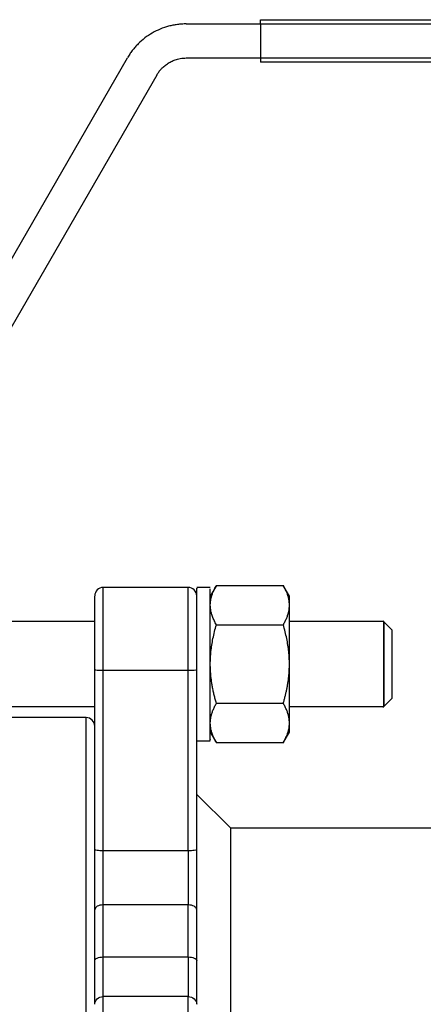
# Model space of a CAD drawing. Header units: millimetres. Extents: x -145 to 220, y -93 to 132.
# Tile 12 of 13: x 31 to 79, y 16 to 132. Entities that reach past the tile are written whole.
import ezdxf

# ---------------------------------------------------------------- set-up
doc = ezdxf.new("R2010")
doc.units = ezdxf.units.MM

msp = doc.modelspace()

# ---------------------------------------------------------------- linework, layer by layer
at = {"color": 7, "linetype": 'Continuous', "lineweight": 25}
for p, q in [((59.5, 132), (210, 132)), ((50.77, 131.5), (210, 131.5)), ((59.5, 131.5), (59.5, 127.5)), ((25.65, 96), (43.84, 127.5)), ((50.77, 127.5), (210, 127.5)), ((210, 127), (59.5, 127)), ((47.31, 125.5), (29.12, 94)), ((51, 65.29), (40.99, 65.29)), ((53.6, 65.29), (52, 65.29)), ((54.32, 65.54), (53.59, 64.28)), ((54.31, 65.53), (62.19, 65.53)), ((62.91, 64.28), (62.18, 65.54)), ((75, 60.29), (73.9, 61.39)), ((40, 61.29), (4, 61.29)), ((54.31, 60.91), (62.19, 60.91)), ((74, 61.29), (62.9, 61.29)), ((40, 34.49), (40, 55.64)), ((41, 55.56), (51, 55.56)), ((41, 34.4), (41, 55.56)), ((51, 34.4), (51, 55.56)), ((75, 52.29), (75, 56.29)), ((73.9, 51.19), (75, 52.3)), ((4, 51.29), (40, 51.29)), ((52, 34.49), (52, 51.53)), ((62.19, 51.67), (54.31, 51.67)), ((62.9, 51.29), (74, 51.29)), ((39, 50), (21, 50)), ((53.59, 48.3), (54.32, 47.05)), ((62.18, 47.05), (62.91, 48.3)), ((52, 47.29), (53.6, 47.29)), ((62.19, 47.05), (54.31, 47.05)), ((56, 37), (51.99, 41)), ((113, 37), (56, 37)), ((41, 34.4), (51, 34.4)), ((51, 27.99), (41, 27.99)), ((41, 21.88), (51, 21.88)), ((41, 8.13), (41, 17.22)), ((51, 17.22), (41, 17.22)), ((51, 8.13), (51, 17.22))]:
    msp.add_line(p, q, dxfattribs=at)
for centre, start, end in [((41, 64.29), 90, 180), ((51, 64.29), 0, 89.5946), ((39, 49), 0, 90.0187)]:
    msp.add_arc(centre, 1, start, end, dxfattribs=at)
for points, knots in [([(59.5, 131.5), (59.5, 131.52), (59.5, 131.57), (59.5, 131.63), (59.5, 131.7), (59.5, 131.78), (59.5, 131.86), (59.5, 131.92), (59.5, 131.96), (59.5, 131.99), (59.5, 132), (59.5, 132)], [0, 0, 0, 0, 0.083469, 0.166375, 0.25016, 0.374777, 0.500105, 0.624721, 0.750049, 0.874847, 1, 1, 1, 1]), ([(50.77, 131.5), (50.68, 131.5), (50.51, 131.5), (50.25, 131.48), (49.98, 131.46), (49.73, 131.43), (49.47, 131.39), (49.21, 131.35), (48.95, 131.29), (48.45, 131.17), (47.7, 130.91), (46.76, 130.45), (45.89, 129.87), (45.23, 129.29), (44.75, 128.78), (44.42, 128.37), (44.11, 127.95), (43.93, 127.65), (43.84, 127.5)], [0, 0, 0, 0, 0.031372, 0.062645, 0.093853, 0.125029, 0.156208, 0.187422, 0.218705, 0.250092, 0.375021, 0.500016, 0.624946, 0.749941, 0.812578, 0.874954, 0.937338, 1, 1, 1, 1]), ([(47.31, 125.5), (47.34, 125.56), (47.41, 125.68), (47.53, 125.85), (47.66, 126.02), (47.8, 126.18), (48.01, 126.41), (48.33, 126.68), (48.76, 126.97), (49.23, 127.21), (49.68, 127.36), (50.07, 127.44), (50.42, 127.49), (50.65, 127.5), (50.77, 127.5)], [0, 0, 0, 0, 0.050134, 0.100072, 0.149952, 0.199911, 0.250087, 0.37499, 0.500025, 0.624927, 0.749962, 0.833386, 0.916518, 1, 1, 1, 1]), ([(59.5, 127.5), (59.5, 127.37), (59.5, 127.24), (59.5, 127.05), (59.5, 127), (59.5, 127)], [0, 0, 0, 0, 0.5, 0.5, 1, 1, 1, 1]), ([(52, 51.53), (52, 52.43), (52, 54.22), (52, 57.27), (52, 60.17), (52, 62.67), (52, 64.42), (52, 65.3), (52, 65.2), (52, 65.17)], [0, 0, 0, 0, 0.155766, 0.311532, 0.467298, 0.623065, 0.778831, 0.934597, 1, 1, 1, 1]), ([(53.6, 63.22), (53.6, 63.28), (53.6, 63.41), (53.62, 63.59), (53.64, 63.77), (53.68, 63.96), (53.72, 64.15), (53.79, 64.4), (53.91, 64.73), (54.09, 65.13), (54.24, 65.39), (54.31, 65.53)], [0, 0, 0, 0, 0.079152, 0.157901, 0.23663, 0.315712, 0.395509, 0.476369, 0.646366, 0.820223, 1, 1, 1, 1]), ([(53.6, 47.44), (53.6, 47.4), (53.6, 47.23), (53.6, 48.35), (53.6, 50.65), (53.6, 53.91), (53.6, 57.49), (53.6, 60.92), (53.6, 63.58), (53.6, 65.14), (53.6, 65.14), (53.6, 65.14)], [0, 0, 0, 0, 0.041547, 0.166547, 0.291547, 0.416547, 0.541547, 0.666547, 0.791547, 0.916547, 1, 1, 1, 1]), ([(62.9, 63.22), (62.9, 63.28), (62.9, 63.4), (62.88, 63.59), (62.86, 63.77), (62.82, 63.96), (62.78, 64.14), (62.71, 64.4), (62.59, 64.72), (62.41, 65.12), (62.26, 65.39), (62.19, 65.53)], [0, 0, 0, 0, 0.077662, 0.155878, 0.234699, 0.31418, 0.39437, 0.475319, 0.642364, 0.817152, 1, 1, 1, 1]), ([(40, 55.64), (40, 56.4), (40, 57.91), (40, 60.06), (40, 61.91), (40, 63.3), (40, 64.16), (40, 64.22), (40, 64.25)], [0, 0, 0, 0, 0.170641, 0.341283, 0.511924, 0.682565, 0.853206, 1, 1, 1, 1]), ([(62.9, 63.22), (62.9, 63.57), (62.9, 63.84), (62.9, 64.2), (62.9, 64.29), (62.9, 64.29)], [0, 0, 0, 0, 0.5, 0.5, 1, 1, 1, 1]), ([(62.9, 63.22), (62.9, 63.57), (62.9, 63.84), (62.9, 64.2), (62.9, 64.29), (62.9, 64.29)], [0, 0, 0, 0, 0.5, 0.5, 1, 1, 1, 1]), ([(54.31, 60.91), (54.27, 60.99), (54.18, 61.15), (54.05, 61.4), (53.95, 61.64), (53.85, 61.87), (53.76, 62.15), (53.67, 62.48), (53.61, 62.85), (53.6, 63.1), (53.6, 63.22)], [0, 0, 0, 0, 0.108905, 0.215405, 0.319899, 0.422835, 0.52471, 0.684997, 0.842454, 1, 1, 1, 1]), ([(62.19, 60.91), (62.22, 60.98), (62.3, 61.12), (62.41, 61.32), (62.5, 61.52), (62.59, 61.72), (62.66, 61.92), (62.75, 62.17), (62.83, 62.48), (62.89, 62.85), (62.9, 63.1), (62.9, 63.22)], [0, 0, 0, 0, 0.092233, 0.182434, 0.270638, 0.356885, 0.441214, 0.523668, 0.685097, 0.843735, 1, 1, 1, 1]), ([(62.9, 56.29), (62.9, 56.99), (62.9, 57.69), (62.9, 59.04), (62.9, 59.69), (62.9, 60.9), (62.9, 61.45), (62.9, 62.44), (62.9, 62.87), (62.9, 63.22)], [0, 0, 0, 0, 0.25, 0.25, 0.5, 0.5, 0.75, 0.75, 1, 1, 1, 1]), ([(53.6, 56.29), (53.6, 56.42), (53.6, 56.66), (53.62, 57.03), (53.64, 57.4), (53.68, 57.77), (53.72, 58.14), (53.79, 58.65), (53.91, 59.31), (54.09, 60.11), (54.24, 60.64), (54.31, 60.91)], [0, 0, 0, 0, 0.079152, 0.157901, 0.23663, 0.315712, 0.395509, 0.476369, 0.646366, 0.820223, 1, 1, 1, 1]), ([(62.9, 56.29), (62.9, 56.41), (62.9, 56.66), (62.88, 57.02), (62.86, 57.39), (62.82, 57.76), (62.78, 58.14), (62.71, 58.65), (62.59, 59.3), (62.41, 60.1), (62.26, 60.64), (62.19, 60.91)], [0, 0, 0, 0, 0.077662, 0.155878, 0.234699, 0.31418, 0.39437, 0.475319, 0.642362, 0.81715, 1, 1, 1, 1]), ([(74, 56.29), (74, 56.95), (74, 57.6), (74, 58.81), (74, 59.36), (74, 60.29), (74, 60.66), (74, 61.16), (74, 61.29), (74, 61.29), (74, 61.16), (74, 60.66), (74, 60.29), (74, 59.36), (74, 58.81), (74, 57.6), (74, 56.95), (74, 55.64), (74, 54.98), (74, 53.77), (74, 53.22), (74, 52.29), (74, 51.92), (74, 51.42), (74, 51.29), (74, 51.29), (74, 51.42), (74, 51.92), (74, 52.29), (74, 53.22), (74, 53.77), (74, 54.98), (74, 55.64), (74, 56.29)], [0, 0, 0, 0, 0.0625, 0.0625, 0.125, 0.125, 0.1875, 0.1875, 0.25, 0.25, 0.3125, 0.3125, 0.375, 0.375, 0.4375, 0.4375, 0.5, 0.5, 0.5625, 0.5625, 0.625, 0.625, 0.6875, 0.6875, 0.75, 0.75, 0.8125, 0.8125, 0.875, 0.875, 0.9375, 0.9375, 1, 1, 1, 1]), ([(75, 56.29), (75, 56.82), (75, 57.34), (75, 58.31), (75, 58.75), (75, 59.49), (75, 59.79), (75, 60.19), (75, 60.29), (75, 60.29)], [0, 0, 0, 0, 0.25, 0.25, 0.5, 0.5, 0.75, 0.75, 1, 1, 1, 1]), ([(40, 55.64), (40, 55.62), (40.11, 55.6), (40.48, 55.57), (40.74, 55.56), (41, 55.56)], [0, 0, 0, 0, 0.5, 0.5, 1, 1, 1, 1]), ([(51, 55.56), (51.26, 55.56), (51.52, 55.57), (51.89, 55.6), (52, 55.62), (52, 55.64)], [0, 0, 0, 0, 0.5, 0.5, 1, 1, 1, 1]), ([(54.31, 51.67), (54.27, 51.84), (54.18, 52.16), (54.05, 52.65), (53.95, 53.12), (53.85, 53.6), (53.76, 54.16), (53.67, 54.81), (53.61, 55.55), (53.6, 56.05), (53.6, 56.29)], [0, 0, 0, 0, 0.108905, 0.215406, 0.319899, 0.422835, 0.52471, 0.684997, 0.842454, 1, 1, 1, 1]), ([(62.19, 51.67), (62.22, 51.81), (62.3, 52.09), (62.41, 52.5), (62.5, 52.9), (62.59, 53.29), (62.66, 53.68), (62.75, 54.19), (62.83, 54.81), (62.89, 55.56), (62.9, 56.05), (62.9, 56.29)], [0, 0, 0, 0, 0.092233, 0.182434, 0.270638, 0.356885, 0.441214, 0.523668, 0.685097, 0.843735, 1, 1, 1, 1]), ([(62.9, 49.36), (62.9, 49.71), (62.9, 50.14), (62.9, 51.13), (62.9, 51.69), (62.9, 52.9), (62.9, 53.55), (62.9, 54.9), (62.9, 55.59), (62.9, 56.29)], [0, 0, 0, 0, 0.25, 0.25, 0.5, 0.5, 0.75, 0.75, 1, 1, 1, 1]), ([(53.6, 49.36), (53.6, 49.43), (53.6, 49.55), (53.62, 49.73), (53.64, 49.92), (53.68, 50.1), (53.72, 50.29), (53.79, 50.54), (53.91, 50.87), (54.09, 51.27), (54.24, 51.54), (54.31, 51.67)], [0, 0, 0, 0, 0.079152, 0.157901, 0.23663, 0.315712, 0.395509, 0.476369, 0.646366, 0.820223, 1, 1, 1, 1]), ([(62.9, 49.36), (62.9, 49.42), (62.9, 49.55), (62.88, 49.73), (62.86, 49.91), (62.82, 50.1), (62.78, 50.29), (62.71, 50.54), (62.59, 50.87), (62.41, 51.27), (62.26, 51.54), (62.19, 51.67)], [0, 0, 0, 0, 0.077662, 0.155878, 0.234699, 0.31418, 0.39437, 0.475319, 0.642364, 0.817152, 1, 1, 1, 1]), ([(54.31, 47.05), (54.27, 47.14), (54.18, 47.3), (54.05, 47.54), (53.95, 47.78), (53.85, 48.02), (53.76, 48.3), (53.67, 48.62), (53.61, 48.99), (53.6, 49.24), (53.6, 49.36)], [0, 0, 0, 0, 0.108905, 0.215405, 0.319899, 0.422835, 0.52471, 0.684997, 0.842454, 1, 1, 1, 1]), ([(62.19, 47.05), (62.22, 47.12), (62.3, 47.26), (62.41, 47.47), (62.5, 47.67), (62.59, 47.86), (62.66, 48.06), (62.75, 48.31), (62.83, 48.62), (62.89, 49), (62.9, 49.24), (62.9, 49.36)], [0, 0, 0, 0, 0.092233, 0.182434, 0.270638, 0.356885, 0.441214, 0.523668, 0.685097, 0.843735, 1, 1, 1, 1]), ([(62.9, 48.29), (62.9, 48.29), (62.9, 48.38), (62.9, 48.74), (62.9, 49.01), (62.9, 49.36)], [0, 0, 0, 0, 0.5, 0.5, 1, 1, 1, 1]), ([(56, 9.24), (56, 9.35), (56, 11.05), (56, 14.19), (56, 18.56), (56, 22.59), (56, 26.24), (56, 29.44), (56, 32.13), (56, 34.28), (56, 35.83), (56, 36.82), (56, 36.94), (56, 37)], [0, 0, 0, 0, 0.007085, 0.106376, 0.205668, 0.304959, 0.404251, 0.503542, 0.602834, 0.702125, 0.801417, 0.900708, 1, 1, 1, 1]), ([(40, 34.49), (40, 34.46), (40.11, 34.44), (40.48, 34.41), (40.74, 34.4), (41, 34.4)], [0, 0, 0, 0, 0.5, 0.5, 1, 1, 1, 1]), ([(40, 27.43), (40, 27.52), (40, 27.69), (40, 27.96), (40, 28.22), (40, 28.5), (40, 28.77), (40, 29.24), (40, 29.91), (40, 30.8), (40, 31.71), (40, 32.53), (40, 33.25), (40, 33.87), (40, 34.28), (40, 34.49)], [0, 0, 0, 0, 0.041718, 0.083374, 0.125001, 0.166632, 0.2083, 0.250039, 0.374989, 0.500012, 0.624962, 0.749985, 0.833351, 0.916601, 1, 1, 1, 1]), ([(41, 27.99), (41, 28.93), (41, 29.97), (41, 32.14), (41, 33.28), (41, 34.4)], [0, 0, 0, 0, 0.5, 0.5, 1, 1, 1, 1]), ([(51, 34.4), (51.26, 34.4), (51.52, 34.41), (51.89, 34.44), (52, 34.46), (52, 34.49)], [0, 0, 0, 0, 0.5, 0.5, 1, 1, 1, 1]), ([(51, 34.4), (51, 33.28), (51, 32.14), (51, 29.97), (51, 28.93), (51, 27.99)], [0, 0, 0, 0, 0.5, 0.5, 1, 1, 1, 1]), ([(52, 27.43), (52, 28.46), (52, 29.6), (52, 32), (52, 33.25), (52, 34.49)], [0, 0, 0, 0, 0.5, 0.5, 1, 1, 1, 1]), ([(41, 27.99), (40.74, 27.99), (40.48, 27.93), (40.11, 27.73), (40, 27.58), (40, 27.43)], [0, 0, 0, 0, 0.5, 0.5, 1, 1, 1, 1]), ([(52, 27.43), (52, 27.58), (51.89, 27.73), (51.52, 27.93), (51.26, 27.99), (51, 27.99)], [0, 0, 0, 0, 0.5, 0.5, 1, 1, 1, 1]), ([(40, 21.44), (40, 21.56), (40.11, 21.67), (40.48, 21.83), (40.74, 21.88), (41, 21.88)], [0, 0, 0, 0, 0.5, 0.5, 1, 1, 1, 1]), ([(40, 16.32), (40, 16.36), (40, 16.45), (40, 16.59), (40, 16.74), (40, 16.9), (40, 17.07), (40, 17.36), (40, 17.79), (40, 18.41), (40, 19.09), (40, 19.73), (40, 20.32), (40, 20.85), (40, 21.22), (40, 21.4)], [0, 0, 0, 0, 0.0417171, 0.0833731, 0.1250006, 0.1666323, 0.2083007, 0.2500385, 0.3749879, 0.5000121, 0.6249614, 0.7499856, 0.8333507, 0.9166017, 1, 1, 1, 1]), ([(41, 17.22), (41, 17.7), (41, 18.36), (41, 19.94), (41, 20.87), (41, 21.88)], [0, 0, 0, 0, 0.5, 0.5, 1, 1, 1, 1]), ([(51, 21.88), (51, 20.87), (51, 19.94), (51, 18.36), (51, 17.7), (51, 17.22)], [0, 0, 0, 0, 0.5, 0.5, 1, 1, 1, 1]), ([(51, 21.88), (51.26, 21.88), (51.52, 21.83), (51.89, 21.67), (52, 21.56), (52, 21.44)], [0, 0, 0, 0, 0.5, 0.5, 1, 1, 1, 1]), ([(52, 16.32), (52, 16.85), (52, 17.57), (52, 19.31), (52, 20.33), (52, 21.44)], [0, 0, 0, 0, 0.5, 0.5, 1, 1, 1, 1]), ([(40, 16.32), (40, 16.55), (40.11, 16.79), (40.48, 17.12), (40.74, 17.22), (41, 17.22)], [0, 0, 0, 0, 0.5, 0.5, 1, 1, 1, 1]), ([(51, 17.22), (51.26, 17.22), (51.52, 17.12), (51.89, 16.79), (52, 16.55), (52, 16.32)], [0, 0, 0, 0, 0.5, 0.5, 1, 1, 1, 1])]:
    msp.add_open_spline(points, degree=3, knots=knots, dxfattribs=at)
at = {"color": 1, "linetype": 'Continuous', "lineweight": 25}
for points, knots in [([(41, 55.56), (41, 56.41), (41, 58.11), (41, 60.53), (41, 62.61), (41, 64.18), (41, 65.14), (41, 65.21), (41, 65.25)], [0, 0, 0, 0, 0.170748, 0.341496, 0.512245, 0.682993, 0.853741, 1, 1, 1, 1]), ([(51, 55.56), (51, 56.41), (51, 58.11), (51, 60.53), (51, 62.61), (51, 64.18), (51, 65.14), (51, 65.21), (51, 65.25)], [0, 0, 0, 0, 0.1707563, 0.3415127, 0.512269, 0.6830253, 0.8537816, 1, 1, 1, 1]), ([(39, 5), (39, 5.51), (39, 8.2), (39, 12.97), (39, 19.19), (39, 25.07), (39, 30.53), (39, 35.46), (39, 39.78), (39, 43.42), (39, 46.33), (39, 48.42), (39, 49.75), (39, 49.92), (39, 50)], [0, 0, 0, 0, 0.0208184, 0.1098354, 0.1988524, 0.2878693, 0.3768863, 0.4659033, 0.5549203, 0.6439372, 0.7329542, 0.8219712, 0.9109882, 1, 1, 1, 1])]:
    msp.add_open_spline(points, degree=3, knots=knots, dxfattribs=at)
at = {"color": 142, "linetype": 'Continuous', "lineweight": 18, "true_color": 0x0080c0}
msp.add_open_spline([(40, 48.88), (40, 48.88), (40, 48.88), (40, 48.88)], degree=3, dxfattribs=at)
at = {"color": 7, "linetype": 'Continuous', "lineweight": 25}
for points in [[(41, 21.88), (41, 24), (41, 26.04), (41, 27.99)], [(51, 21.88), (51, 24), (51, 26.04), (51, 27.99)], [(40, 21.4), (40, 23.49), (40, 25.51), (40, 27.43)], [(52, 21.44), (52, 23.52), (52, 25.52), (52, 27.43)]]:
    msp.add_open_spline(points, degree=3, dxfattribs=at)

doc.saveas('drawing.dxf')
